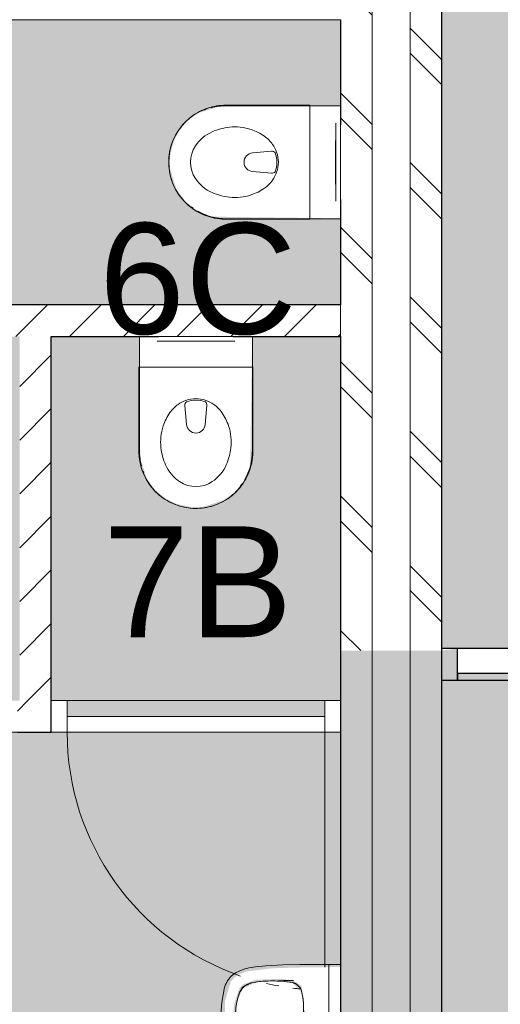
# Model space of a CAD drawing. Header units: millimetres. Extents: x 16156 to 109545, y -1019 to 113498.
# Tile 20 of 50: x 51239 to 52758, y 45725 to 48833. Entities that reach past the tile are written whole.
import ezdxf

# ---------------------------------------------------------------- set-up
doc = ezdxf.new("R2010")
doc.units = ezdxf.units.MM
for name, color, linetype, lineweight in [('A--A2__Ruwbouw', 8, 'Continuous', 15), ('A--AR9__AlgVoorz', 1, 'Continuous', 9), ('A--L$01A__Algemeen', 7, 'Continuous', 9), ('A--L22__Binnenwanden', 2, 'Continuous', 9), ('A--L3__Afbouw', 2, 'Continuous', 9), ('A--L74__VasteSanitaireVoorz', 1, 'Continuous', 9), ('A--LR9__AlgVoorz', 7, 'Continuous', 9), ('A--TR9__AlgVoorz', 1, 'Continuous', 13)]:
    doc.layers.add(name, color=color, linetype=linetype, lineweight=lineweight)
doc.styles.add('Arial', font='arial.ttf', dxfattribs={"height": 350})
pattern_1 = [(45, (0, 0), (-84.85281, 84.85281), [])]
pattern_2 = [(135, (52573.26, 61009.94), (-212.132, -212.132), []), (135, (50373.26, 61009.94), (-212.132, -212.132), [])]

# ---------------------------------------------------------------- blocks, each defined once
blk = doc.blocks.new('32_DO_WB_vo deur enkel1 - vo 2-1766221-DO-Begane grond - Nieuwe situatie - Brandcompartimentering')
at = {"layer": 'A--L$01A__Algemeen'}
blk.add_line((527, -50), (527, -792), dxfattribs=at)
for start, end in [(180, 250.9501), (256.94, 259.7203), (262.9176, 264.6183)]:
    blk.add_arc((527, -50), 814, start, end, dxfattribs=at)
at = {"layer": 'A--L3__Afbouw'}
for p, q in [((-337, -50), (-337, 50)), ((-337, 50), (-287, 50)), ((-287, 50), (-287, -50)), ((527, -50), (527, 50)), ((527, 50), (577, 50)), ((577, 50), (577, -50)), ((-287, 0), (527, 0)), ((-287, -50), (-287, 0)), ((527, 0), (527, -50)), ((-287, -50), (-337, -50)), ((527, -50), (-287, -50)), ((577, -50), (527, -50))]:
    blk.add_line(p, q, dxfattribs=at)
blk = doc.blocks.new('74_PF_wastafel 50x38_sphinx300_un - 74_PF_wastafel 50x38_sphinx300_un-V19-DO-Begane grond - Nieuwe situatie - Brandcompartimentering')
at = {"layer": 'A--L74__VasteSanitaireVoorz'}
for p, q in [((-250, 0), (-250, -37.5)), ((250, -37.5), (250, 0)), ((-250, -37.5), (-250, -129)), ((-250, -37.5), (-241, -37.5)), ((-250, -37.5), (-242, -37.5)), ((-242, -37.5), (242, -37.5)), ((242, -37.5), (250, -37.5)), ((250, -129), (250, -37.5)), ((-124.1, -117.2), (-20.7, -115.6)), ((21.7, -115.1), (124.1, -117.2))]:
    blk.add_line(p, q, dxfattribs=at)
at = {"layer": 'A--L74__VasteSanitaireVoorz', "lineweight": 25}
for p, q in [((-21, -99.7), (-23.8, -77.6)), ((23.8, -77.6), (21, -99.7)), ((-23, -98.5), (-23, -107.4)), ((-23, -98.5), (-21.6, -106)), ((-20, -98.6), (-23, -98.5)), ((-21.8, -114.8), (-15.5, -173.4)), ((-20.7, -113.1), (-21, -99.6)), ((-20.8, -101.2), (-20.6, -113)), ((15.5, -173.4), (21.8, -114.8)), ((23, -98.5), (20, -98.6)), ((21, -99.6), (20.6, -114.9)), ((20.6, -114.9), (20.8, -101.2)), ((23, -107.4), (23, -98.5)), ((-20.5, -126.4), (-19.8, -183.7)), ((19.7, -183.7), (20.4, -126.7)), ((-15.3, -173.4), (0, -173.4)), ((-15.2, -173.4), (15.2, -173.4)), ((0, -173.4), (15.3, -173.4))]:
    blk.add_line(p, q, dxfattribs=at)
at = {"layer": 'A--L74__VasteSanitaireVoorz', "flags": 128}
for points in [[(250, -37.5), (249.7, -37.5), (248.8, -37.5), (247.4, -37.5), (245.5, -37.5), (243.3, -37.5), (241, -37.5)], [(-167.2, -123.7), (-159.8, -121.9), (-152.4, -120.3), (-145, -119.1), (-137.5, -118.1), (-129.9, -117.5), (-124.1, -117.2)], [(124.1, -117.2), (131.7, -117.6), (139.2, -118.3), (146.7, -119.4), (154.2, -120.7), (161.6, -122.3), (167.2, -123.7)], [(-250, -129), (-248.9, -182.6), (-245.7, -236.1), (-242.7, -269.1)], [(-197.2, -187.1), (-196.5, -177.3), (-195.4, -167.6), (-193.9, -157.9), (-193, -153.2)], [(-193, -153.2), (-192.7, -151.6), (-192.3, -150.1), (-191.8, -148.6), (-191.3, -147.1), (-190.7, -145.6), (-190.1, -144.1), (-189.4, -142.7), (-188.6, -141.3), (-187.8, -139.9), (-187, -138.6), (-186.1, -137.3), (-185.1, -136), (-184.1, -134.8), (-183, -133.6), (-181.9, -132.5), (-180.8, -131.4), (-179.6, -130.3), (-178.3, -129.3), (-177.1, -128.5)], [(177.1, -128.5), (178.4, -129.4), (179.6, -130.4), (180.8, -131.5), (182, -132.6), (183.1, -133.7), (184.2, -134.9), (185.2, -136.1), (186.1, -137.4), (187, -138.7), (187.9, -140), (188.7, -141.4), (189.4, -142.8), (190.1, -144.2), (190.8, -145.7), (191.3, -147.2), (191.9, -148.7), (192.3, -150.2), (192.7, -151.8), (193, -153.2)], [(193, -153.2), (194.7, -162.8), (196, -172.5), (196.9, -182.3), (197.2, -187.1)], [(242.7, -269.1), (247.2, -215.7), (249.6, -162.1), (250, -129)], [(-197.2, -242.1), (-197.9, -221.1), (-197.7, -200.1), (-197.2, -187.1)], [(197.2, -187.1), (197.9, -208), (197.7, -229), (197.2, -242.1)], [(-191.5, -282.5), (-193.4, -273.3), (-195, -264.1), (-196.2, -254.8), (-197, -245.4), (-197.2, -242.1)], [(197.2, -242.1), (196.5, -251.4), (195.4, -260.7), (194, -270), (192.2, -279.2), (191.5, -282.5)], [(-242.7, -269.1), (-241.8, -276), (-240.7, -282.8), (-239.3, -289.5), (-237.6, -296.2), (-235.7, -302.8), (-233.4, -309.4), (-231, -315.8), (-228.3, -322.2), (-225.6, -327.8)], [(225.6, -327.8), (228.5, -321.6), (231.2, -315.2), (233.7, -308.8), (235.8, -302.2), (237.8, -295.6), (239.4, -288.9), (240.8, -282.1), (241.9, -275.3), (242.7, -269.1)], [(-157.2, -320.6), (-159.2, -319.8), (-161.1, -319), (-163.1, -318.1), (-164.9, -317.2), (-166.8, -316.1), (-168.6, -315), (-170.3, -313.9), (-172, -312.6), (-173.7, -311.3), (-175.3, -309.9), (-176.8, -308.5), (-178.3, -307), (-179.8, -305.4), (-181.1, -303.8), (-182.4, -302.1), (-183.6, -300.4), (-184.8, -298.6), (-185.9, -296.8), (-186.9, -295), (-187.8, -293.1), (-188.7, -291.1), (-189.5, -289.2), (-190.2, -287.2), (-190.8, -285.2), (-191.3, -283.1), (-191.5, -282.5)], [(191.5, -282.5), (191, -284.5), (190.4, -286.6), (189.7, -288.6), (188.9, -290.5), (188.1, -292.5), (187.2, -294.4), (186.2, -296.2), (185.1, -298.1), (184, -299.9), (182.8, -301.6), (181.5, -303.3), (180.2, -304.9), (178.8, -306.5), (177.3, -308), (175.8, -309.5), (174.2, -310.9), (172.6, -312.2), (170.9, -313.5), (169.1, -314.7), (167.3, -315.8), (165.5, -316.9), (163.6, -317.8), (161.7, -318.8), (159.8, -319.6), (157.8, -320.3), (157.2, -320.6)], [(-225.6, -327.8), (-224.3, -330.3), (-222.9, -332.7), (-221.5, -335), (-219.9, -337.3), (-218.3, -339.5), (-216.5, -341.6), (-214.7, -343.7), (-212.8, -345.7), (-210.8, -347.6), (-208.8, -349.5), (-206.8, -351.1)], [(-106.8, -331.3), (-115.2, -330.4), (-123.6, -329.1), (-131.9, -327.5), (-140.1, -325.6), (-148.3, -323.4), (-156.3, -320.8), (-157.2, -320.6)], [(106.8, -331.3), (57.9, -334.6), (8.9, -335.9), (-40, -335.3), (-89, -332.7), (-106.8, -331.3)], [(157.2, -320.6), (149.1, -323.2), (141, -325.4), (132.8, -327.4), (124.5, -329), (116.1, -330.2), (107.7, -331.2), (106.8, -331.3)], [(206.8, -351.1), (209, -349.3), (211, -347.5), (213, -345.5), (214.9, -343.5), (216.7, -341.5), (218.4, -339.3), (220, -337.1), (221.6, -334.8), (223.1, -332.5), (224.4, -330.1), (225.6, -327.8)], [(-206.8, -351.1), (-204.1, -353.1), (-201.4, -355.1), (-198.5, -356.9), (-195.6, -358.6), (-192.6, -360.2), (-189.6, -361.7), (-186.5, -363.1), (-183.3, -364.3), (-180.1, -365.4), (-176.9, -366.4), (-173.6, -367.3), (-172.1, -367.6)], [(-172.1, -367.6), (-154.6, -371.1), (-137, -373.8), (-119.3, -375.9), (-101.5, -377.2), (-90, -377.7)], [(90, -377.7), (107.8, -376.8), (125.6, -375.2), (143.2, -372.9), (160.8, -369.9), (172.1, -367.6)], [(172.1, -367.6), (175.4, -366.8), (178.6, -365.9), (181.9, -364.8), (185, -363.7), (188.2, -362.4), (191.2, -360.9), (194.2, -359.4), (197.2, -357.7), (200.1, -355.9), (202.9, -354), (205.6, -352), (206.8, -351.1)], [(-90, -377.7), (32.9, -378.8), (90, -377.7)]]:
    blk.add_lwpolyline(points, dxfattribs=at)
at = {"layer": 'A--L74__VasteSanitaireVoorz', "lineweight": 25, "flags": 128}
for points in [[(-21.7, -114.9), (-18.5, -144.2), (-15.2, -173.4)], [(-19.6, -103.8), (-19.3, -104.6), (-19, -105.3), (-18.6, -106.1)], [(15.2, -173.4), (18.5, -144.2), (21.7, -114.9)], [(17.5, -112.5), (21.6, -106), (23, -98.5)], [(17.7, -107.9), (18.1, -107.2), (18.5, -106.4), (18.8, -105.7), (19.1, -104.9), (19.4, -104.1), (19.6, -103.8)], [(-15.5, -173.4), (-15.5, -174.1), (-15.5, -174.7), (-15.4, -175.3), (-15.3, -175.9), (-15.2, -176.5), (-15.1, -177.1), (-14.9, -177.7), (-14.8, -178.3), (-14.5, -178.9), (-14.3, -179.5), (-14.1, -180.1), (-13.8, -180.6), (-13.5, -181.2), (-13.2, -181.7), (-12.8, -182.2), (-12.5, -182.7), (-12.1, -183.2), (-11.7, -183.7), (-11.3, -184.1), (-10.8, -184.6), (-10.4, -185), (-9.9, -185.4), (-9.4, -185.8), (-8.9, -186.2), (-8.4, -186.5), (-7.9, -186.8), (-7.3, -187.1), (-6.8, -187.4), (-6.2, -187.7), (-5.6, -187.9), (-5, -188.1), (-4.5, -188.3), (-3.9, -188.5), (-3.3, -188.6), (-2.6, -188.8), (-2, -188.8), (-1.4, -188.9), (-0.8, -189), (-0.2, -189), (0.5, -189), (1.1, -188.9), (1.7, -188.9), (2.3, -188.8), (2.9, -188.7), (3.5, -188.6), (4.1, -188.4), (4.7, -188.2), (5.3, -188), (5.9, -187.8), (6.5, -187.6), (7, -187.3), (7.6, -187), (8.1, -186.7), (8.6, -186.4), (9.1, -186), (9.6, -185.6), (10.1, -185.2), (10.6, -184.8), (11, -184.4), (11.5, -183.9), (11.9, -183.5), (12.3, -183), (12.6, -182.5), (13, -182), (13.3, -181.4), (13.6, -180.9), (13.9, -180.4), (14.2, -179.8), (14.4, -179.2), (14.6, -178.6), (14.8, -178.1), (15, -177.5), (15.2, -176.9), (15.3, -176.2), (15.4, -175.6), (15.5, -175), (15.5, -174.4), (15.5, -173.8), (15.5, -173.4)]]:
    blk.add_lwpolyline(points, dxfattribs=at)
at = {"layer": 'A--L74__VasteSanitaireVoorz', "lineweight": 25}
for start, end in [(0, 180), (180, 243.6372), (288, 0)]:
    blk.add_arc((0, -74.6), 24, start, end, dxfattribs=at)
at = {"layer": 'A--L74__VasteSanitaireVoorz'}
for centre, radius, start, end in [((0, -75), 17.5, 0, 180), ((0, -75), 17.5, 75, 105), ((0, -75), 17.5, 180, 240), ((0, -75), 17.5, 285, 0), ((0, -75), 17.5, 285, 300), ((-159, -153.8), 31.2, 105.2254, 125.6177), ((-117.5, -306.2), 189.1, 92.0128, 105.2254), ((0, -3649.7), 3534.7, 90.3412, 92.0128), ((0, -3649.7), 3534.7, 87.9872, 89.6485), ((117.5, -306.2), 189.1, 74.7746, 87.9872), ((159, -153.8), 31.2, 54.3823, 74.7746), ((1090.6, -129), 1290.6, 180.891, 183), ((47.1, -199.9), 244.6, 169.0021, 176.9979), ((-154, -160.8), 39.8, 125.6177, 169.0021), ((154, -160.8), 39.8, 10.9979, 54.3823), ((-47.1, -199.9), 244.6, 3.0021, 10.9979), ((-1090.6, -129), 1290.6, 357, 359.109), ((327.2, -214.6), 525.1, 176.9979, 183.0021), ((0, -200), 23, 150, 180), ((0, -200), 23, 180, 0), ((0, -200), 23, 360, 30), ((-327.2, -214.6), 525.1, 356.9979, 3.0021), ((36.8, -229.8), 234.3, 183.0021, 192.9979), ((-36.8, -229.8), 234.3, 347.0021, 356.9979), ((-140, -270.6), 52.8, 192.9979, 251.0021), ((-71, -251.1), 122.6, 198.2459, 206.4169), ((-163.9, -297.2), 18.9, 206.4169, 231.4261), ((140, -270.6), 52.8, 288.9979, 347.0021), ((163.9, -297.2), 18.9, 308.5739, 333.5831), ((71, -251.1), 122.6, 333.5831, 341.7541), ((-88.4, -120.6), 211.5, 251.0021, 264.9979), ((0, 889), 1224.9, 264.9979, 275.0021), ((88.4, -120.6), 211.5, 275.0021, 288.9979), ((0, 2695.4), 3038.4, 269.7219, 270.2781)]:
    blk.add_arc(centre, radius, start, end, dxfattribs=at)
at = {"layer": 'A--L74__VasteSanitaireVoorz', "lineweight": 25}
for centre, major_axis, ratio, start_param, end_param in [((0, -97.9), (20.5, 0), 0.967332, 1.570796, 3.665191), ((0, -99.6), (20.1, 0), 0.870402, 1.570796, 3.08442), ((0, -97.9), (20.5, 0), 0.967332, 5.759587, 7.853982), ((0, -99.6), (20.1, 0), 0.870402, 0.057173, 1.570796), ((0, -98.5), (20, 0), 0.97026, 3.144451, 3.592433), ((0, -98.5), (20, 0), 0.97026, 5.832345, 6.280327), ((0, -183.7), (19.7, 0), 0.967332, 3.141593, 6.283185), ((0, -186.6), (11.5, 0), 0.973197, 4.45059, 4.974188)]:
    blk.add_ellipse(centre, major_axis=major_axis, ratio=ratio, start_param=start_param, end_param=end_param, dxfattribs=at)
for points, knots in [([(23, -98.5), (23, -95.5), (21.9, -91.3), (18.8, -86.9), (16.7, -84.7), (14.8, -83.2), (12.8, -81.9), (10, -80.4), (5.9, -79.1), (1.9, -78.5), (-1.5, -78.6), (-4.5, -78.9), (-7.9, -79.7), (-11.6, -81.1), (-14.8, -83.2), (-17.7, -85.6), (-20, -88.5), (-21.7, -91.7), (-22.7, -95), (-23, -97.3), (-23, -98.5)], [-1, -1, -1, -1, -0.861111, -0.791667, -0.756944, -0.722222, -0.6875, -0.652778, -0.583333, -0.513889, -0.479167, -0.444444, -0.388889, -0.333333, -0.277778, -0.222222, -0.166667, -0.111111, -0.055556, 0, 0, 0, 0]), ([(-23, -107.4), (-23, -104), (-21.9, -99.2), (-18.8, -94), (-16.6, -91.6), (-14.8, -89.9), (-12.8, -88.3), (-9.9, -86.7), (-5.9, -85.2), (-1.9, -84.5), (1.5, -84.6), (4.5, -84.9), (7.9, -85.8), (11.5, -87.5), (14.8, -89.8), (17.7, -92.6), (20, -95.9), (21.7, -99.6), (22.7, -103.3), (23, -106), (23, -107.4)], [-1, -1, -1, -1, -0.861111, -0.791667, -0.756944, -0.722222, -0.6875, -0.652778, -0.583333, -0.513889, -0.479167, -0.444444, -0.388889, -0.333333, -0.277778, -0.222222, -0.166667, -0.111111, -0.055556, 0, 0, 0, 0]), ([(-21.2, -97.3), (-21.1, -94.2), (-20.1, -90), (-17.2, -85.6), (-15.2, -83.5), (-13.5, -82), (-11.6, -80.7), (-9, -79.3), (-5.4, -78), (-1.7, -77.4), (1.4, -77.5), (4.1, -77.7), (7.2, -78.5), (10.5, -80), (13.5, -81.9), (16.1, -84.3), (18.3, -87.2), (19.9, -90.4), (20.9, -93.7), (21.1, -96), (21.2, -97.3)], [-1, -1, -1, -1, -0.861111, -0.791667, -0.756944, -0.722222, -0.6875, -0.652778, -0.583333, -0.513889, -0.479167, -0.444444, -0.388889, -0.333333, -0.277778, -0.222222, -0.166667, -0.111111, -0.055556, 0, 0, 0, 0]), ([(-18.6, -103.3), (-18.7, -103.1), (-19.1, -102.7), (-19.5, -102.1), (-19.8, -101.5), (-20.1, -101), (-20.4, -100.5), (-20.6, -100), (-20.8, -99.6), (-20.9, -99.5)], [0.7142857, 0.7142857, 0.7142857, 0.7142857, 0.75, 0.7857143, 0.8214286, 0.8571429, 0.8928571, 0.9285714, 1, 1, 1, 1]), ([(20.8, -99.5), (20.8, -99.7), (20.6, -100), (20.4, -100.5), (20.1, -101), (19.8, -101.5), (19.5, -102.1), (19.1, -102.7), (18.8, -103.1), (18.5, -103.5), (18.1, -104), (17.4, -104.7), (16.7, -105.3), (16.3, -105.7)], [0, 0, 0, 0, 0.0714286, 0.1071429, 0.1428571, 0.1785714, 0.2142857, 0.25, 0.2678571, 0.2857143, 0.3214286, 0.3571429, 0.4285714, 0.4285714, 0.4285714, 0.4285714]), ([(15.3, -173.4), (15.3, -175.8), (14.6, -179), (12.6, -182.5), (11.1, -184.1), (9.9, -185.3), (8.5, -186.3), (6.7, -187.5), (4, -188.5), (0.7, -189), (-2.5, -188.8), (-5.3, -188), (-7.7, -186.9), (-9.9, -185.3), (-11.8, -183.4), (-13.4, -181.2), (-14.5, -178.7), (-15.1, -176.2), (-15.3, -174.4), (-15.3, -173.4)], [-1, -1, -1, -1, -0.861111, -0.791667, -0.756944, -0.722222, -0.6875, -0.652778, -0.583333, -0.513889, -0.444444, -0.388889, -0.333333, -0.277778, -0.222222, -0.166667, -0.111111, -0.055556, 0, 0, 0, 0])]:
    blk.add_open_spline(points, degree=3, knots=knots, dxfattribs=at)
for points in [[(-21.7, -114.9), (-22.2, -113.7), (-22.8, -111.2), (-23, -108.7), (-23, -107.4)], [(-20.8, -101.2), (-20.9, -100.5), (-21.1, -99.2), (-21.2, -97.9), (-21.2, -97.3)], [(-20.9, -99.5), (-21, -99.3), (-21, -99.4), (-20.9, -100.4), (-20.8, -101.2)], [(21.2, -97.3), (21.2, -97.9), (21.1, -99.2), (20.9, -100.5), (20.8, -101.2)], [(20.8, -101.2), (20.9, -100.5), (21, -99.5), (21, -99.3), (20.8, -99.5)], [(23, -107.4), (23, -108.7), (22.8, -111.2), (22.2, -113.7), (21.7, -114.9)]]:
    blk.add_open_spline(points, degree=3, dxfattribs=at)
at = {"layer": 'A--L74__VasteSanitaireVoorz'}
for points in [[(76, -115.8), (76, -115.8), (75.5, -115.8), (73.6, -115.8), (70.6, -115.7), (66.9, -115.6), (63.1, -115.6), (59.4, -115.5), (56.4, -115.5), (54.5, -115.4), (54, -115.4), (54, -115.4)], [(54, -115.4), (54, -115.4), (54.5, -115.4), (56.4, -115.5), (59.4, -115.5), (63.1, -115.6), (66.9, -115.6), (70.6, -115.7), (73.6, -115.8), (75.5, -115.8), (76, -115.8), (76, -115.8)]]:
    blk.add_open_spline(points, degree=3, dxfattribs=at)
blk = doc.blocks.new('74_PF_UN_toilet_rimfree - type-V30-DO-Begane grond - Nieuwe situatie - Brandcompartimentering')
at = {"layer": 'A--L$01A__Algemeen'}
for p, q in [((-180, -97.1), (-180, -363.1)), ((179.8, -97.1), (-180, -97.1)), ((-180, -97.1), (-180, -363.1)), ((-180, -97.1), (179.8, -97.1)), ((179.8, -363.1), (179.8, -97.1)), ((179.8, -363.1), (179.8, -97.1))]:
    blk.add_line(p, q, dxfattribs=at)
at = {"layer": 'A--L$01A__Algemeen', "flags": 128}
blk.add_lwpolyline([(-180, -363.1), (-179.9, -370.3), (-179.4, -377.5), (-178.7, -384.7), (-177.7, -391.8), (-176.4, -398.9), (-174.8, -405.9), (-173, -412.8), (-170.9, -419.7), (-168.5, -426.5), (-165.8, -433.2), (-162.9, -439.7), (-159.7, -446.2), (-156.2, -452.5), (-152.5, -458.7), (-148.6, -464.7), (-144.4, -470.6), (-140, -476.2), (-135.4, -481.7), (-130.5, -487.1), (-125.4, -492.2), (-120.2, -497.1), (-114.7, -501.8), (-109.1, -506.2), (-103.3, -510.5), (-97.3, -514.5), (-91.2, -518.3), (-84.9, -521.8), (-78.5, -525), (-72, -528), (-65.3, -530.8), (-58.5, -533.3), (-51.7, -535.5), (-44.8, -537.4), (-37.8, -539), (-30.7, -540.4), (-23.6, -541.5), (-16.4, -542.3), (-9.2, -542.8), (-2.1, -543), (5.1, -542.9), (12.3, -542.6), (19.5, -541.9), (26.6, -541), (33.7, -539.8), (40.8, -538.3), (47.7, -536.5), (54.6, -534.5), (61.4, -532.2), (68.1, -529.6), (74.7, -526.7), (81.2, -523.6), (87.6, -520.2), (93.8, -516.6), (99.8, -512.7), (105.7, -508.6), (111.5, -504.2), (117, -499.6), (122.4, -494.8), (127.6, -489.8), (132.5, -484.6), (137.3, -479.2), (141.8, -473.6), (146.1, -467.9), (150.2, -461.9), (154, -455.9), (157.6, -449.6), (160.9, -443.2), (164, -436.7), (166.8, -430.1), (169.4, -423.4), (171.7, -416.6), (173.6, -409.6), (175.4, -402.7), (176.8, -395.6), (178, -388.5), (178.8, -381.4), (179.4, -374.2), (179.7, -367), (179.8, -363.1)], dxfattribs=at)
at = {"layer": 'A--L$01A__Algemeen'}
blk.add_arc((-0.1, -363.1), 179.9, 180, 360, dxfattribs=at)
for points, knots in [([(-178, -99.1), (-178.2, -98.9), (-178.4, -98.7), (-178.8, -98.3), (-179, -98.1), (-179.1, -98), (-179.3, -97.9), (-179.4, -97.7), (-179.6, -97.5), (-179.7, -97.4), (-179.9, -97.3), (-180, -97.1), (-180, -97.1), (-180, -97.1)], [-1, -1, -1, -1, -0.833333, -0.75, -0.666667, -0.625, -0.583333, -0.5, -0.416667, -0.333333, -0.25, -0.166667, 0, 0, 0, 0]), ([(179.8, -97.1), (179.8, -97.1), (179.7, -97.1), (179.6, -97.3), (179.5, -97.4), (179.4, -97.5), (179.2, -97.7), (179, -97.9), (178.8, -98.1), (178.7, -98.2), (178.5, -98.4), (178.2, -98.7), (177.9, -98.9), (177.8, -99.1)], [0, 0, 0, 0, 0.166667, 0.25, 0.333333, 0.416667, 0.5, 0.583333, 0.666667, 0.708333, 0.75, 0.833333, 1, 1, 1, 1])]:
    blk.add_open_spline(points, degree=3, knots=knots, dxfattribs=at)
at = {"layer": 'A--L74__VasteSanitaireVoorz'}
for p, q in [((-178.3, 0), (-178.3, -362.3)), ((-178.3, -63), (-178.3, 0)), ((-178.3, 0), (-178.3, -362.3)), ((-178.3, -63), (-178.3, 0)), ((-118, 0), (-123, 0)), ((-118, 0), (118, 0)), ((123, 0), (118, 0)), ((178.3, 0), (178.3, -63)), ((178.3, 0), (178.3, -63)), ((-123, -15), (-118, -15)), ((-123, -15), (-118, -15)), ((118, -15), (-118, -15)), ((-69, -15.5), (69, -15.5)), ((-69, -15.5), (69, -15.5)), ((31, -15.5), (-31, -15.5)), ((31, -15.5), (-31, -15.5)), ((118, -15), (123, -15)), ((118, -15), (123, -15)), ((178.3, -362.3), (178.3, 0)), ((178.3, -362.3), (178.3, 0)), ((-178.3, -362.3), (-178.3, -63)), ((-178.3, -362.3), (-178.3, -63)), ((178.3, -63), (178.3, -362.3)), ((178.3, -63), (178.3, -362.3)), ((-34.8, -218.3), (-29.5, -278.1)), ((34.8, -218.3), (29.5, -278.1)), ((-178.3, -362.3), (-178.1, -369.4)), ((-178.3, -362.3), (-178.1, -369.4)), ((-166.8, -425.1), (-164.2, -431.7)), ((-166.8, -425.1), (-164.2, -431.7)), ((140.7, -471.8), (144.9, -466.1)), ((140.7, -471.8), (144.9, -466.1))]:
    blk.add_line(p, q, dxfattribs=at)
at = {"layer": 'A--L74__VasteSanitaireVoorz', "flags": 128}
for points in [[(173.9, -401.4), (175.3, -394.5), (176.5, -387.4), (177.3, -380.3), (177.9, -373.2), (178.2, -366.1), (178.3, -362.3)], [(173.9, -401.4), (175.3, -394.5), (176.5, -387.4), (177.3, -380.3), (177.9, -373.2), (178.2, -366.1), (178.3, -362.3)], [(-177.7, -376.5), (-177, -383.6), (-176, -390.7), (-174.7, -397.7)], [(-177.7, -376.5), (-177, -383.6), (-176, -390.7), (-174.7, -397.7)], [(159.6, -441.7), (162.7, -435.2), (165.4, -428.6), (168, -422)], [(159.6, -441.7), (162.7, -435.2), (165.4, -428.6), (168, -422)]]:
    blk.add_lwpolyline(points, dxfattribs=at)
at = {"layer": 'A--L74__VasteSanitaireVoorz'}
for centre, radius, start, end in [((4.3, -301), 105.4, 125.0353, 144.9647), ((4.3, -301), 105.4, 109.8989, 125.0353), ((-21.1, -217.1), 13.7, 129.7154, 185), ((0, -289.1), 92.7, 70.1011, 109.8989), ((0, -289.1), 87.7, 70.1011, 109.8989), ((21.1, -217.1), 13.7, 355, 50.2846), ((-4.3, -301), 105.4, 54.9647, 70.1011), ((-4.3, -301), 105.4, 35.0353, 54.9647), ((51, -333.7), 162.5, 144.9647, 161.7326), ((-51, -333.7), 162.5, 18.2674, 35.0353), ((0, -275.5), 29.6, 185, 355), ((51, -333.7), 162.5, 161.7326, 186.2674), ((-51, -333.7), 162.5, 353.7326, 18.2674), ((0, -362.3), 178.3, 180, 195), ((0, -362.3), 178.3, 180, 195), ((0, -362.3), 178.3, 180, 195), ((0, -362.3), 178.3, 180, 195), ((73, -331.3), 184.6, 186.2674, 203.7326), ((-73, -331.3), 184.6, 336.2674, 353.7326), ((0, -362.3), 178.3, 330, 0), ((0, -362.3), 178.3, 330, 360), ((0, -362.3), 178.3, 330, 0), ((0, -362.3), 178.3, 330, 360), ((16.9, -356), 123.3, 203.7326, 236.2674), ((-16.9, -356), 123.3, 303.7326, 336.2674), ((0, -381.4), 92.8, 236.2674, 303.7326)]:
    blk.add_arc(centre, radius, start, end, dxfattribs=at)
blk = doc.blocks.new('74_PF_UN_toilet_rimfree - type-V31-DO-Begane grond - Nieuwe situatie - Brandcompartimentering')
at = {"layer": 'A--L$01A__Algemeen'}
for p, q in [((-180, -97.1), (-180, -363.1)), ((179.8, -97.1), (-180, -97.1)), ((-180, -97.1), (-180, -363.1)), ((-180, -97.1), (179.8, -97.1)), ((179.8, -363.1), (179.8, -97.1)), ((179.8, -363.1), (179.8, -97.1))]:
    blk.add_line(p, q, dxfattribs=at)
at = {"layer": 'A--L$01A__Algemeen', "flags": 128}
blk.add_lwpolyline([(-180, -363.1), (-179.9, -370.3), (-179.4, -377.5), (-178.7, -384.7), (-177.7, -391.8), (-176.4, -398.9), (-174.8, -405.9), (-173, -412.8), (-170.9, -419.7), (-168.5, -426.5), (-165.8, -433.2), (-162.9, -439.7), (-159.7, -446.2), (-156.2, -452.5), (-152.5, -458.7), (-148.6, -464.7), (-144.4, -470.6), (-140, -476.2), (-135.4, -481.7), (-130.5, -487.1), (-125.4, -492.2), (-120.2, -497.1), (-114.7, -501.8), (-109.1, -506.2), (-103.3, -510.5), (-97.3, -514.5), (-91.2, -518.3), (-84.9, -521.8), (-78.5, -525), (-72, -528), (-65.3, -530.8), (-58.5, -533.3), (-51.7, -535.5), (-44.8, -537.4), (-37.8, -539), (-30.7, -540.4), (-23.6, -541.5), (-16.4, -542.3), (-9.2, -542.8), (-2.1, -543), (5.1, -542.9), (12.3, -542.6), (19.5, -541.9), (26.6, -541), (33.7, -539.8), (40.8, -538.3), (47.7, -536.5), (54.6, -534.5), (61.4, -532.2), (68.1, -529.6), (74.7, -526.7), (81.2, -523.6), (87.6, -520.2), (93.8, -516.6), (99.8, -512.7), (105.7, -508.6), (111.5, -504.2), (117, -499.6), (122.4, -494.8), (127.6, -489.8), (132.5, -484.6), (137.3, -479.2), (141.8, -473.6), (146.1, -467.9), (150.2, -461.9), (154, -455.9), (157.6, -449.6), (160.9, -443.2), (164, -436.7), (166.8, -430.1), (169.4, -423.4), (171.7, -416.6), (173.6, -409.6), (175.4, -402.7), (176.8, -395.6), (178, -388.5), (178.8, -381.4), (179.4, -374.2), (179.7, -367), (179.8, -363.1)], dxfattribs=at)
at = {"layer": 'A--L$01A__Algemeen'}
blk.add_arc((-0.1, -363.1), 179.9, 180, 360, dxfattribs=at)
for points, knots in [([(-178, -99.1), (-178.2, -98.9), (-178.4, -98.7), (-178.8, -98.3), (-179, -98.1), (-179.1, -98), (-179.3, -97.9), (-179.4, -97.7), (-179.6, -97.5), (-179.7, -97.4), (-179.9, -97.3), (-180, -97.1), (-180, -97.1), (-180, -97.1)], [-1, -1, -1, -1, -0.833333, -0.75, -0.666667, -0.625, -0.583333, -0.5, -0.416667, -0.333333, -0.25, -0.166667, 0, 0, 0, 0]), ([(179.8, -97.1), (179.8, -97.1), (179.7, -97.1), (179.6, -97.3), (179.5, -97.4), (179.4, -97.5), (179.2, -97.7), (179, -97.9), (178.8, -98.1), (178.7, -98.2), (178.5, -98.4), (178.2, -98.7), (177.9, -98.9), (177.8, -99.1)], [0, 0, 0, 0, 0.166667, 0.25, 0.333333, 0.416667, 0.5, 0.583333, 0.666667, 0.708333, 0.75, 0.833333, 1, 1, 1, 1])]:
    blk.add_open_spline(points, degree=3, knots=knots, dxfattribs=at)
at = {"layer": 'A--L74__VasteSanitaireVoorz'}
for p, q in [((-178.3, 0), (-178.3, -362.3)), ((-178.3, -63), (-178.3, 0)), ((-178.3, 0), (-178.3, -362.3)), ((-178.3, -63), (-178.3, 0)), ((-118, 0), (-123, 0)), ((-118, 0), (118, 0)), ((123, 0), (118, 0)), ((178.3, -362.3), (178.3, 0)), ((178.3, 0), (178.3, -63)), ((178.3, -362.3), (178.3, 0)), ((178.3, 0), (178.3, -63)), ((-123, -15), (-118, -15)), ((-123, -15), (-118, -15)), ((118, -15), (-118, -15)), ((-69, -15.5), (69, -15.5)), ((-69, -15.5), (69, -15.5)), ((31, -15.5), (-31, -15.5)), ((31, -15.5), (-31, -15.5)), ((118, -15), (123, -15)), ((118, -15), (123, -15)), ((-178.3, -362.3), (-178.3, -63)), ((-178.3, -362.3), (-178.3, -63)), ((178.3, -63), (178.3, -362.3)), ((178.3, -63), (178.3, -362.3)), ((-34.8, -218.3), (-29.5, -278.1)), ((34.8, -218.3), (29.5, -278.1)), ((-178.3, -362.3), (-178.1, -369.4)), ((-178.3, -362.3), (-178.1, -369.4)), ((-166.8, -425.1), (-164.2, -431.7)), ((-166.8, -425.1), (-164.2, -431.7)), ((140.7, -471.8), (144.9, -466.1)), ((140.7, -471.8), (144.9, -466.1))]:
    blk.add_line(p, q, dxfattribs=at)
at = {"layer": 'A--L74__VasteSanitaireVoorz', "flags": 128}
for points in [[(173.9, -401.4), (175.3, -394.5), (176.5, -387.4), (177.3, -380.3), (177.9, -373.2), (178.2, -366.1), (178.3, -362.3)], [(173.9, -401.4), (175.3, -394.5), (176.5, -387.4), (177.3, -380.3), (177.9, -373.2), (178.2, -366.1), (178.3, -362.3)], [(-177.7, -376.5), (-177, -383.6), (-176, -390.7), (-174.7, -397.7)], [(-177.7, -376.5), (-177, -383.6), (-176, -390.7), (-174.7, -397.7)], [(159.6, -441.7), (162.7, -435.2), (165.4, -428.6), (168, -422)], [(159.6, -441.7), (162.7, -435.2), (165.4, -428.6), (168, -422)]]:
    blk.add_lwpolyline(points, dxfattribs=at)
at = {"layer": 'A--L74__VasteSanitaireVoorz'}
for centre, radius, start, end in [((4.3, -301), 105.4, 125.0353, 144.9647), ((4.3, -301), 105.4, 109.8989, 125.0353), ((-21.1, -217.1), 13.7, 129.7154, 185), ((0, -289.1), 92.7, 70.1011, 109.8989), ((0, -289.1), 87.7, 70.1011, 109.8989), ((21.1, -217.1), 13.7, 355, 50.2846), ((-4.3, -301), 105.4, 54.9647, 70.1011), ((-4.3, -301), 105.4, 35.0353, 54.9647), ((51, -333.7), 162.5, 144.9647, 161.7326), ((-51, -333.7), 162.5, 18.2674, 35.0353), ((0, -275.5), 29.6, 185, 355), ((51, -333.7), 162.5, 161.7326, 186.2674), ((-51, -333.7), 162.5, 353.7326, 18.2674), ((0, -362.3), 178.3, 180, 195), ((0, -362.3), 178.3, 180, 195), ((0, -362.3), 178.3, 180, 195), ((0, -362.3), 178.3, 180, 195), ((73, -331.3), 184.6, 186.2674, 203.7326), ((-73, -331.3), 184.6, 336.2674, 353.7326), ((0, -362.3), 178.3, 330, 0), ((0, -362.3), 178.3, 330, 360), ((0, -362.3), 178.3, 330, 0), ((0, -362.3), 178.3, 330, 360), ((16.9, -356), 123.3, 203.7326, 236.2674), ((-16.9, -356), 123.3, 303.7326, 336.2674), ((0, -381.4), 92.8, 236.2674, 303.7326)]:
    blk.add_arc(centre, radius, start, end, dxfattribs=at)
blk = doc.blocks.new('32_WI_WB_fixed glass - Ontwerpraam-2129791-DO-Begane grond - Nieuwe situatie - Brandcompartimentering')
at = {"layer": 'A--L3__Afbouw', "lineweight": 30}
h = blk.add_hatch(color=130, dxfattribs=at)
h.paths.add_polyline_path([(911, 50), (911, -50), (961, -43), (961, 50), (952.8, 50)])
h.paths.add_polyline_path([(-961, 50), (-961, 0), (-936, 0), (-936, 50)])
blk.add_hatch(color=130, dxfattribs=at).paths.add_polyline_path([(18.8, 50), (-886, 50), (-886, 29), (911, 29), (911, 50)])
at = {"layer": 'A--L3__Afbouw', "color": 130, "lineweight": 30}
for p, q in [((-936, 50), (-961, 50)), ((-961, 50), (-961, 0)), ((911, 50), (-886, 50)), ((911, 29), (911, 50)), ((911, 50), (911, -50)), ((961, 50), (911, 50)), ((-886, 29), (911, 29)), ((-886, -50), (911, -50)), ((911, -50), (961, -50))]:
    blk.add_line(p, q, dxfattribs=at)

msp = doc.modelspace()

# ---------------------------------------------------------------- hatches: boundary and pattern name
at = {"layer": 'A--A2__Ruwbouw', "lineweight": 9}
h = msp.add_hatch(dxfattribs=at)
h.set_pattern_fill('FP_10', color=256, angle=45, style=0, pattern_type=2)
h.set_pattern_definition(pattern_2)
h.paths.add_polyline_path([(52353.3, 46841.4), (52353.3, 53403.5), (52253.3, 53403.5), (52253.3, 46841.4)])
h.paths.add_polyline_path([(52353.3, 54938.4), (52353.3, 56446.4), (52253.3, 56446.4), (52253.3, 54938.4)])
h.paths.add_polyline_path([(52353.3, 57865.5), (52353.3, 57876.4), (52253.3, 57871), (52253.3, 57865.5), (52303.3, 57865.5)])
h.paths.add_polyline_path([(52253.3, 58776.4), (52353.3, 58776.4), (52353.3, 60479.5), (52253.3, 60479.5), (52253.3, 58909.6)])
h.paths.add_polyline_path([(52303.3, 62351.5), (52353.3, 62351.5), (52353.3, 62392.4), (52253.3, 62392.4), (52253.3, 62351.5)])
h.paths.add_polyline_path([(52353.3, 63292.4), (52353.3, 65046.6), (52253.3, 65046.6), (52253.3, 63292.4)])
h.paths.add_polyline_path([(52353.3, 66970.4), (52353.3, 68028.6), (52253.3, 68028.6), (52253.3, 66970.4)])
h.paths.add_polyline_path([(52253.3, 69952.4), (52353.3, 69952.4), (52353.3, 71042.9), (52253.3, 71042.9)])
h.paths.add_polyline_path([(52353.3, 72966.7), (52353.3, 75271.4), (52253.3, 75271.4), (52253.3, 72966.7)])
h = msp.add_hatch(dxfattribs=at)
h.set_pattern_fill('FP_10', color=256, angle=45, style=0, pattern_type=2)
h.set_pattern_definition(pattern_2)
h.paths.add_polyline_path([(52573.3, 46841.4), (52573.3, 53403.5), (52473.3, 53403.5), (52473.3, 46841.4)])
h.paths.add_polyline_path([(52573.3, 54938.4), (52573.3, 56446.4), (52473.3, 56446.4), (52473.3, 54938.4)])
h.paths.add_polyline_path([(52573.3, 57865.5), (52573.3, 57876.4), (52473.3, 57871), (52473.3, 57865.5)])
h.paths.add_polyline_path([(52473.3, 58776.4), (52573.3, 58776.4), (52573.3, 60479.5), (52473.3, 60479.5), (52473.3, 59432.4), (52482.3, 59432.4), (52482.3, 59332.4), (52473.3, 59332.4), (52473.3, 58909.6)])
h.paths.add_polyline_path([(52573.3, 62351.5), (52573.3, 62392.4), (52473.3, 62392.4), (52473.3, 62351.5)])
h.paths.add_polyline_path([(52473.3, 63292.4), (52573.3, 63292.4), (52573.3, 65046.6), (52473.3, 65046.6), (52480.2, 64641.4), (52482.3, 64641.4), (52482.3, 64541.4), (52473.3, 64537.4), (52473.3, 63458.6)])
h.paths.add_polyline_path([(52573.3, 66970.4), (52573.3, 68028.6), (52473.3, 68028.6), (52473.3, 66970.4)])
h.paths.add_polyline_path([(52473.3, 69952.4), (52573.3, 69952.4), (52573.3, 71042.9), (52473.3, 71042.9), (52473.3, 70321.4), (52482.3, 70321.4), (52482.3, 70221.4), (52473.3, 70221.4)])
h.paths.add_polyline_path([(52573.3, 72966.7), (52573.3, 75271.4), (52473.3, 75271.4), (52473.3, 72966.7)])
h = msp.add_hatch(dxfattribs=at)
h.set_pattern_fill('FP_2', color=256, angle=45, style=0, pattern_type=2)
h.set_pattern_definition(pattern_1)
h.paths.add_polyline_path([(50325.3, 47833.4), (52253.3, 47833.4), (52253.3, 47933.4), (50325.3, 47933.4)])
h = msp.add_hatch(dxfattribs=at)
h.set_pattern_fill('FP_1', color=256, angle=45, style=0, pattern_type=2)
h.set_pattern_definition(pattern_1)
h.paths.add_polyline_path([(51339.3, 46683.4), (51339.3, 47833.4), (51239.3, 47833.4), (51239.3, 46683.4)])
at = {"layer": 'A--A2__Ruwbouw'}
msp.add_hatch(color=130, dxfattribs=at).paths.add_polyline_path([(52253.3, 44261.4), (52353.3, 44261.4), (52353.3, 46841.4), (52253.3, 46841.4), (52253.3, 44693.9)])
at = {"layer": 'A--A2__Ruwbouw', "lineweight": 9}
msp.add_hatch(color=4, dxfattribs=at).paths.add_polyline_path([(52473.3, 44161.4), (52573.3, 44161.4), (52573.3, 46841.4), (52473.3, 46841.4), (52473.3, 44261.4)])
h = msp.add_hatch(dxfattribs=at)
h.set_pattern_fill('FP_2', color=256, angle=45, style=0, pattern_type=2)
h.set_pattern_definition(pattern_1)
h.paths.add_polyline_path([(51239.3, 46583.4), (51339.3, 46583.4), (51339.3, 46683.4), (51232.3, 46683.4), (51232.3, 46583.4)])
h.paths.add_polyline_path([(50325.3, 46583.4), (50332.3, 46583.4), (50325.3, 46683.4)])
at = {"layer": 'A--AR9__AlgVoorz'}
for color, points in [(254, [(52573.3, 46848.4), (57853.3, 46848.4), (57853.3, 53734.4), (57952, 53734.4), (56844.6, 70960.5), (55932, 70903), (55725.6, 74257.3), (53798.3, 74133.4), (53798.3, 75266.4), (52573.3, 75266.4), (52573.3, 46968.4)]), (254, [(51081.3, 47933.4), (52253.3, 47933.4), (52253.3, 48205.9), (51843.7, 48211.7), (51796.1, 48233.4), (51761.9, 48260.9), (51735.2, 48296.8), (51715, 48362.7), (51714.1, 48397.9), (51723.6, 48442.5), (51740.9, 48478.8), (51768.5, 48512.5), (51804.4, 48538.9), (51866.4, 48558.5), (51937.1, 48561.4), (52253.3, 48561), (52253.3, 48833.4), (51081.3, 48833.4), (51081.3, 48783.4), (51031.3, 48783.4), (51031.3, 47983.4), (51081.3, 47983.4)]), (254, [(50382.3, 46633.4), (51182.3, 46633.4), (51182.3, 46683.4), (51239.3, 46683.4), (51239.3, 47833.4), (50998.8, 47829.9), (50993, 47423.9), (50971.3, 47376.3), (50943.8, 47342.1), (50907.9, 47315.4), (50842, 47295.2), (50806.8, 47294.3), (50762.2, 47303.8), (50713.5, 47330.6), (50692.2, 47348.7), (50665.8, 47384.6), (50646.2, 47446.6), (50643.3, 47517.3), (50643.7, 47833.4), (50325.3, 47833.4), (50332.3, 46683.4), (50382.3, 46683.4)]), (254, [(52203.3, 46633.4), (52203.3, 46683.4), (52253.3, 46683.4), (52253.3, 47833.4), (51973.8, 47833.4), (51968, 47423.9), (51946.3, 47376.3), (51918.8, 47342.1), (51881, 47314.6), (51817, 47295.2), (51781.8, 47294.3), (51737.2, 47303.8), (51700.9, 47321.1), (51667.2, 47348.7), (51640.8, 47384.6), (51621.2, 47446.6), (51618.3, 47517.3), (51618.7, 47833.4), (51339.3, 47833.4), (51339.3, 46683.4), (51389.3, 46683.4), (51389.3, 46633.4), (51647.5, 46633.4)]), (141, [(54445.3, 43991.4), (57853.3, 43991.4), (57853.3, 46748.4), (56370.3, 46748.4), (56370.3, 46798.4), (54495.3, 46798.4), (54495.3, 46748.4), (52573.3, 46748.4), (52573.3, 43991.4), (54420.3, 43991.4)])]:
    msp.add_hatch(color=color, dxfattribs=at).paths.add_polyline_path(points)
h = msp.add_hatch(color=254, dxfattribs=at)
h.paths.add_polyline_path([(50475.3, 44126.4), (51325.3, 44126.4), (51325.3, 44161.4), (51275.3, 44161.4), (51275.3, 44211.4), (50475.3, 44211.4), (50475.3, 44161.4), (50425.3, 44161.4), (50425.3, 44126.4), (50460.3, 44126.4)])
h.paths.add_polyline_path([(52215.8, 44585.4), (52196.8, 44838.8), (52190.6, 44838.8), (52173.7, 44843.3), (52165.9, 44831.9), (52163.7, 44826.4), (52156.2, 44820), (52182.8, 44809.5), (52195.8, 44814.1), (52210.6, 44644.9)])
h.paths.add_polyline_path([(52215.8, 45359.4), (52196.8, 45612.8), (52190.6, 45612.8), (52173.7, 45617.3), (52165.9, 45605.9), (52163.7, 45600.4), (52156.2, 45594), (52182.8, 45583.5), (52195.8, 45588.1), (52210.6, 45418.9)])
h.paths.add_polyline_path([(52253.3, 44261.4), (52253.3, 44584.4), (51989.8, 44592.4), (51942.3, 44603.9), (51909.2, 44625.2), (51894.4, 44656.3), (51884.6, 44736.7), (51888.3, 44960.3), (51906.7, 45023.6), (51925.8, 45041.6), (51956.5, 45054.5), (52047.3, 45065), (52143.6, 45067.4), (52253.3, 45068.4), (52253.3, 45358.4), (51989.8, 45366.4), (51942.3, 45377.9), (51909.2, 45399.2), (51894.4, 45430.3), (51884.6, 45510.7), (51888.3, 45734.3), (51906.7, 45797.6), (51925.8, 45815.6), (51956.5, 45828.5), (52038.7, 45838.4), (52143.6, 45841.4), (52253.3, 45842.4), (52253.3, 46583.4), (50325.3, 46583.4), (50329.9, 44261.4), (52114.5, 44261.4)])
h.paths.add_polyline_path([(52038.7, 44621.1), (52114.5, 44630.9), (52134.4, 44650.9), (52142.8, 44693.9), (52145.4, 44806.7), (52136.1, 44702.3), (52124.3, 44654.7), (52100.1, 44633.4), (52038.7, 44628.6), (51970.8, 44635), (51941.2, 44653.7), (51925.8, 44694.1), (51922, 44719.6), (51918.3, 44848.7), (51931.2, 44978.2), (51945.9, 45002.2), (51990.9, 45021.7), (52066.2, 45023.6), (52100.1, 45019.5), (52130.9, 44987.2), (52136.3, 44939.1), (52130.7, 45008.2), (52103.9, 45026), (52066.6, 45031.1), (51985.1, 45028.2), (51945, 45013.2), (51932.3, 44999.7), (51917.3, 44952.3), (51913.7, 44916.2), (51913.7, 44736.7), (51918.5, 44692.6), (51939.5, 44644.9), (51961.1, 44630.6), (51989.8, 44623.8), (52011.2, 44621.8)])
h.paths.add_polyline_path([(52053.3, 44803.4), (52059.2, 44811.2), (52056.1, 44812.5), (52059.2, 44841.8), (52059.2, 44848.7), (52041.8, 44846.4), (52031, 44832.4), (52033.3, 44814.9), (52047.3, 44804.2)])
h.paths.add_polyline_path([(52038.7, 45395.1), (52114.5, 45404.9), (52134.4, 45424.9), (52141.5, 45453.5), (52145.4, 45580.7), (52136.1, 45476.3), (52124.3, 45428.7), (52100.1, 45407.4), (52038.7, 45402.6), (51970.8, 45409), (51941.2, 45427.7), (51925.8, 45468.1), (51919.7, 45546.9), (51918.3, 45622.7), (51925.8, 45732.8), (51945.9, 45776.2), (51990.9, 45795.7), (52066.2, 45797.6), (52100.1, 45793.5), (52130.9, 45761.2), (52136.3, 45713.1), (52130.7, 45782.2), (52103.9, 45800), (52066.6, 45805.1), (51985.1, 45802.2), (51945, 45787.2), (51932.3, 45773.7), (51917.3, 45726.3), (51913.7, 45690.2), (51913.7, 45510.7), (51922, 45453.9), (51939.5, 45418.9), (51961.1, 45404.6), (51989.8, 45397.8), (52011.2, 45395.8)])
h.paths.add_polyline_path([(52053.3, 45577.4), (52059.2, 45585.2), (52056.1, 45586.5), (52059.2, 45615.8), (52059.2, 45622.7), (52041.8, 45620.4), (52031, 45606.4), (52033.3, 45588.9), (52047.3, 45578.2)])
at = {"layer": 'A--L22__Binnenwanden'}
msp.add_hatch(color=130, dxfattribs=at).paths.add_polyline_path([(52473.3, 44161.4), (52473.3, 46841.4), (52353.3, 46841.4), (52353.3, 44161.4)])

# ---------------------------------------------------------------- linework, layer by layer
at = {"layer": 'A--L22__Binnenwanden', "lineweight": 15}
for p, q in [((52353.3, 44161.4), (52353.3, 53403.5)), ((52473.3, 44161.4), (52473.3, 53403.5)), ((52253.3, 47833.4), (52253.3, 47933.4))]:
    msp.add_line(p, q, dxfattribs=at)
at = {"layer": 'A--L22__Binnenwanden', "lineweight": 30}
for p, q in [((52573.3, 43991.4), (52573.3, 53403.5)), ((52253.3, 48833.4), (52253.3, 48501.4)), ((52253.3, 48265.4), (52253.3, 47933.4)), ((52253.3, 47933.4), (50225.3, 47933.4)), ((51339.3, 47833.4), (51678.3, 47833.4)), ((51339.3, 46583.4), (51339.3, 47833.4)), ((51914.3, 47833.4), (52253.3, 47833.4)), ((51232.3, 46583.4), (51339.3, 46583.4))]:
    msp.add_line(p, q, dxfattribs=at)
at = {"layer": 'A--L22__Binnenwanden', "color": 130, "lineweight": 30}
msp.add_line((52253.3, 47833.4), (52253.3, 44261.4), dxfattribs=at)
at = {"layer": 'A--LR9__AlgVoorz', "flags": 128}
for points in [[(52758.3, 75266.4), (52573.3, 75266.4), (52573.3, 54938.4), (52573.3, 53403.5), (52573.3, 46848.4), (57853.3, 46848.4), (57853.3, 51979), (57853.3, 53629.4), (57958.2, 53638.3), (56844.6, 70960.5), (56112.2, 70914.3), (55932, 70903), (55921.2, 71083.2), (55731.5, 74257.7), (53798.3, 74133.4), (53798.3, 75266.4), (53658.3, 75266.4)], [(51081.3, 47933.4), (51289.3, 47933.4), (52253.3, 47933.4), (52253.3, 48833.4), (51081.3, 48833.4)], [(52253.3, 47833.4), (51339.3, 47833.4), (51339.3, 46683.4), (52253.3, 46683.4), (52253.3, 46841.4)], [(52573.3, 46748.4), (52573.3, 43991.4), (57853.3, 43991.4), (57853.3, 46748.4)], [(50325.3, 46583.4), (50325.3, 44261.4), (52253.3, 44261.4), (52253.3, 46583.4), (51289.3, 46583.4)]]:
    msp.add_lwpolyline(points, close=True, dxfattribs=at)

# ---------------------------------------------------------------- block references
at = {"layer": 'A--L3__Afbouw', "color": 130, "lineweight": 30, "rotation": 180}
msp.add_blockref('32_WI_WB_fixed glass - Ontwerpraam-2129791-DO-Begane grond - Nieuwe situatie - Brandcompartimentering', (53534.3, 46798.4), dxfattribs=at)
at = {"layer": 'A--L3__Afbouw'}
msp.add_blockref('32_DO_WB_vo deur enkel1 - vo 2-1766221-DO-Begane grond - Nieuwe situatie - Brandcompartimentering', (51676.3, 46633.4), dxfattribs=at)
at = {"layer": 'A--L74__VasteSanitaireVoorz'}
for name, p, rotation in [('74_PF_UN_toilet_rimfree - type-V31-DO-Begane grond - Nieuwe situatie - Brandcompartimentering', (52253.3, 48383.4), 269.9999999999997), ('74_PF_wastafel 50x38_sphinx300_un - 74_PF_wastafel 50x38_sphinx300_un-V19-DO-Begane grond - Nieuwe situatie - Brandcompartimentering', (52253.3, 45600.4), 269.9999999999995)]:
    msp.add_blockref(name, p, dxfattribs=dict(at, rotation=rotation))
msp.add_blockref('74_PF_UN_toilet_rimfree - type-V30-DO-Begane grond - Nieuwe situatie - Brandcompartimentering', (51796.3, 47833.4), dxfattribs=at)

# ---------------------------------------------------------------- texts
at = {"layer": 'A--TR9__AlgVoorz', "char_height": 350, "attachment_point": 1, "style": 'Arial'}
for s, insert, width in [('6C', (51489.8, 48191.3), 769.62), ('7B', (51503.3, 47233.8), 737.552)]:
    msp.add_mtext(s, dxfattribs=dict(at, insert=insert, width=width))

doc.saveas('drawing.dxf')
